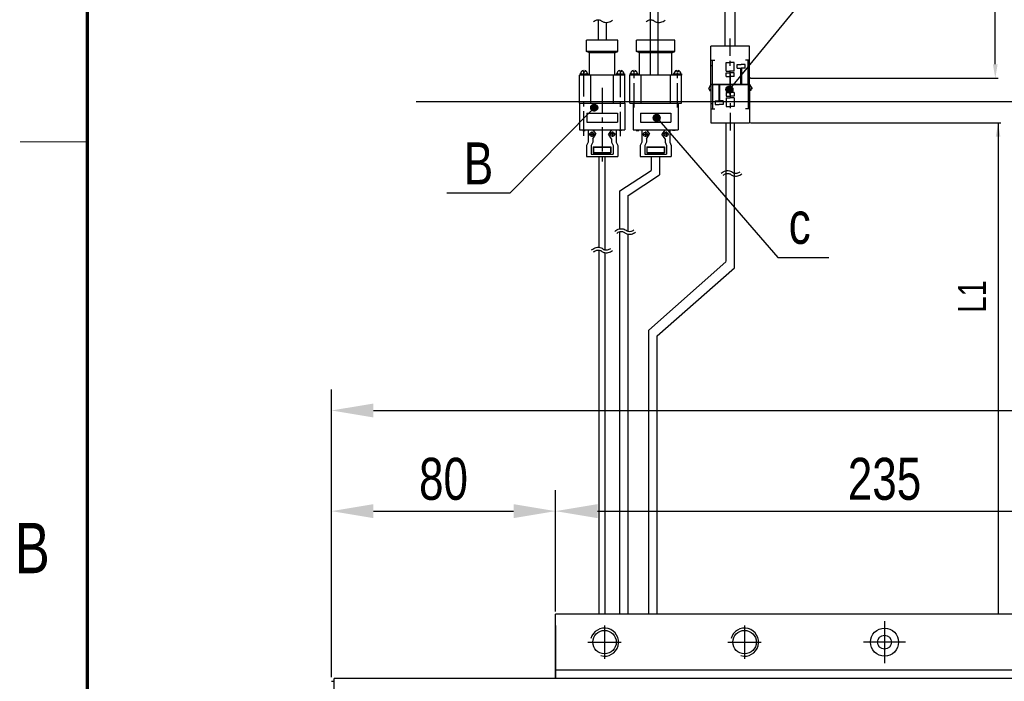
# Model space of a CAD drawing. Extents: x 4 to 2311, y -23 to 1597.
# Tile 3 of 20: x 6 to 357, y 957 to 1194. Entities that reach past the tile are written whole.
import ezdxf
from ezdxf.enums import TextEntityAlignment as Align

# ---------------------------------------------------------------- set-up
doc = ezdxf.new("R2010")
doc.units = 0
doc.header["$LTSCALE"] = 7
doc.header["$MEASUREMENT"] = 0
doc.linetypes.add('CENTER', pattern=[2, 1.25, -0.25, 0.25, -0.25])
doc.linetypes.add('CENTER2', pattern=[28.575, 19.05, -3.175, 3.175, -3.175])
doc.layers.get('0').update_dxf_attribs({"linetype": 'CONTINUOUS'})
doc.layers.get('DEFPOINTS').update_dxf_attribs({"linetype": 'CONTINUOUS'})
for name, color, linetype in [('1', 3, 'CENTER'), ('2', 4, 'CONTINUOUS'), ('3', 4, 'CONTINUOUS'), ('C', 1, 'CENTER2'), ('CENTER', 1, 'CENTER'), ('D', 4, 'CONTINUOUS')]:
    doc.layers.add(name, color=color, linetype=linetype)
doc.styles.add('ROMANS', font='ROMANS.shx', dxfattribs={"width": 0.8})
doc.styles.get("Standard").update_dxf_attribs({"font": 'Gulim.ttf', "width": 0.8})
doc.dimstyles.new('ISO-25', dxfattribs={"dimscale": 4, "dimtxt": 2.5, "dimasz": 2.5, "dimexe": 1.25, "dimexo": 0.25, "dimtad": 1, "dimdsep": 46, "dimtxsty": 'ROMANS', "dimcen": 2.5, "dimclrd": 4, "dimclre": 4, "dimadec": 0, "dimazin": 0, "dimtfac": 1, "dimtmove": 0, "dimatfit": 3, "dimfxl": 0, "dimlwd": 9, "dimlwe": 9, "dimarcsym": 0})

# ---------------------------------------------------------------- blocks, each defined once
blk = doc.blocks.new('*D26')
at = {"color": 4, "lineweight": 25}
for p, q in [((197.19, 982.24), (197.19, 1025.55)), ((432.19, 982.74), (432.19, 1025.55)), ((212.19, 1018.05), (417.19, 1018.05))]:
    blk.add_line(p, q, dxfattribs=at)
at = {"color": 4}
for points in [[(212.19, 1020.55), (212.19, 1015.55), (197.19, 1018.05)], [(417.19, 1020.55), (417.19, 1015.55), (432.19, 1018.05)]]:
    blk.add_solid(points, dxfattribs=at)
at = {"layer": 'DEFPOINTS', "color": 0}
for p in [(432.19, 1018.05), (432.19, 981.24), (197.19, 980.74)]:
    blk.add_point(p, dxfattribs=at)
at = {"color": 4, "insert": (314.69, 1029.49), "char_height": 15, "attachment_point": 5}
blk.add_mtext('235', dxfattribs=at)
blk = doc.blocks.new('*D27')
at = {"color": 4, "lineweight": 25}
for p, q in [((117.19, 958.74), (117.19, 1025.55)), ((197.19, 982.74), (197.19, 1025.55)), ((132.19, 1018.05), (182.19, 1018.05))]:
    blk.add_line(p, q, dxfattribs=at)
at = {"color": 4}
for points in [[(132.19, 1020.55), (132.19, 1015.55), (117.19, 1018.05)], [(182.19, 1020.55), (182.19, 1015.55), (197.19, 1018.05)]]:
    blk.add_solid(points, dxfattribs=at)
at = {"layer": 'DEFPOINTS', "color": 0}
for p in [(197.19, 1018.05), (197.19, 981.24), (117.19, 957.24)]:
    blk.add_point(p, dxfattribs=at)
at = {"color": 4, "insert": (157.19, 1029.49), "char_height": 15, "attachment_point": 5}
blk.add_mtext('80', dxfattribs=at)
blk = doc.blocks.new('M10-b')
blk.add_circle((0, 0), 4.19)
at = {"layer": 'C'}
for p, q in [((0, 6), (0, -6)), ((-6, 0), (6, 0))]:
    blk.add_line(p, q, dxfattribs=at)
at = {"layer": 'D'}
blk.add_arc((0, 0), 5, 255, 165, dxfattribs=at)
blk = doc.blocks.new('*D43')
at = {"color": 4, "lineweight": 25}
for p, q in [((117.19, 958.74), (117.19, 1061.51)), ((1717.19, 958.74), (1717.19, 1061.51)), ((132.19, 1054.01), (1702.19, 1054.01))]:
    blk.add_line(p, q, dxfattribs=at)
at = {"color": 4}
for points in [[(132.19, 1056.51), (132.19, 1051.51), (117.19, 1054.01)], [(1702.19, 1056.51), (1702.19, 1051.51), (1717.19, 1054.01)]]:
    blk.add_solid(points, dxfattribs=at)
at = {"layer": 'DEFPOINTS', "color": 0}
for p in [(1717.19, 1054.01), (117.19, 957.24), (1717.19, 957.24)]:
    blk.add_point(p, dxfattribs=at)
at = {"color": 4, "insert": (917.19, 1065.48), "char_height": 15, "attachment_point": 5}
blk.add_mtext('L=STROKE+395', dxfattribs=at)

msp = doc.modelspace()

# ---------------------------------------------------------------- hatches: boundary and pattern name
at = {"layer": '2'}
h = msp.add_hatch(dxfattribs=at)
h.set_pattern_fill('ANSI31', color=256, scale=0.05, style=0)
h.set_pattern_definition([(315, (-1414.0612, 1743.0106), (-0.112253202, -0.112253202), [])])
h.paths.add_polyline_path([(260.56261, 1168.70072, 1), (258.06261, 1168.70072, 1)])
h = msp.add_hatch(dxfattribs=at)
h.set_pattern_fill('ANSI31', color=256, scale=0.05, style=0)
h.set_pattern_definition([(315, (-1462.37586, 1736.49973), (-0.112253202, -0.112253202), [])])
h.paths.add_polyline_path([(212.24795, 1162.18985, 1), (209.74795, 1162.18985, 1)])
h = msp.add_hatch(dxfattribs=at)
h.set_pattern_fill('ANSI31', color=256, scale=0.05, style=0)
h.set_pattern_definition([(315, (-1440.02168, 1732.91623), (-0.112253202, -0.112253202), [])])
h.paths.add_polyline_path([(234.60213, 1158.60635, 1), (232.10213, 1158.60635, 1)])

# ---------------------------------------------------------------- linework, layer by layer
at = {"color": 6}
for p, q in [((354.24551, 1177.72106), (354.24551, 1285.11416)), ((266.83931, 1172.72106), (355.24551, 1172.72106)), ((147.40255, 1164.38874), (462.40913, 1164.38874)), ((266.83931, 1156.81881), (356.24551, 1156.81881)), ((355.24551, 1156.81881), (355.24551, 981.236))]:
    msp.add_line(p, q, dxfattribs=at)
for p, q in [((257.83931, 1184.21881), (257.83931, 1243.2924)), ((261.33931, 1184.21881), (261.33931, 1242.41629)), ((231.09956, 1173.78598), (231.09956, 1202.3396)), ((233.84956, 1173.78598), (233.84956, 1202.3396)), ((212.482, 1193.65611), (212.482, 1186.28598)), ((212.482, 1193.65611), (212.482, 1186.28598)), ((215.232, 1192.67432), (215.232, 1186.28598)), ((215.232, 1192.67432), (215.232, 1186.28598)), ((231.09956, 1186.28598), (231.09956, 1193.65366)), ((233.84956, 1186.28598), (233.84956, 1192.68402)), ((219.482, 1186.28598), (208.232, 1186.28598)), ((208.232, 1182.28598), (208.232, 1186.28598)), ((219.482, 1182.28598), (219.482, 1186.28598)), ((226.10429, 1182.28598), (226.10429, 1186.28598)), ((239.85429, 1186.28598), (226.10429, 1186.28598)), ((239.85429, 1182.28598), (239.85429, 1186.28598)), ((219.482, 1182.28598), (208.232, 1182.28598)), ((209.357, 1181.78598), (208.232, 1182.28598)), ((218.357, 1181.78598), (209.357, 1181.78598)), ((209.357, 1173.78598), (209.357, 1181.78598)), ((218.357, 1181.78598), (219.482, 1182.28598)), ((218.357, 1173.78598), (218.357, 1181.78598)), ((227.22929, 1181.78598), (226.10429, 1182.28598)), ((239.85429, 1182.28598), (226.10429, 1182.28598)), ((227.22929, 1173.78598), (227.22929, 1181.78598)), ((238.72929, 1181.78598), (227.22929, 1181.78598)), ((238.72929, 1181.78598), (239.85429, 1182.28598)), ((238.72929, 1173.78598), (238.72929, 1181.78598)), ((266.51431, 1184.21881), (252.66431, 1184.21881)), ((252.66431, 1170.51881), (252.66431, 1184.21881)), ((266.51431, 1170.51881), (266.51431, 1184.21881)), ((252.66431, 1179.23008), (254.09144, 1179.23008)), ((253.2279, 1170.51881), (253.2279, 1179.23008)), ((258.16104, 1178.38609), (259.58931, 1178.38609)), ((258.16104, 1175.26243), (258.16104, 1178.38609)), ((261.01758, 1178.38609), (259.58931, 1178.38609)), ((261.01758, 1175.26243), (261.01758, 1178.38609)), ((266.51431, 1179.23008), (265.08717, 1179.23008)), ((265.95071, 1170.51881), (265.95071, 1179.23008)), ((207.107, 1175.51073), (207.107, 1174.99309)), ((207.107, 1174.99309), (207.607, 1174.99309)), ((207.607, 1175.51073), (207.607, 1174.99309)), ((220.107, 1175.51073), (220.107, 1174.99309)), ((220.107, 1174.99309), (220.607, 1174.99309)), ((220.607, 1175.51073), (220.607, 1174.99309)), ((224.97929, 1175.51073), (224.97929, 1174.99309)), ((224.97929, 1174.99309), (225.47929, 1174.99309)), ((225.47929, 1175.51073), (225.47929, 1174.99309)), ((240.47929, 1175.51073), (240.47929, 1174.99309)), ((240.47929, 1174.99309), (240.97929, 1174.99309)), ((240.97929, 1175.51073), (240.97929, 1174.99309)), ((252.66431, 1177.34089), (253.05191, 1177.34089)), ((258.16104, 1175.26243), (259.58931, 1175.26243)), ((258.16104, 1174.68839), (259.58931, 1174.68839)), ((258.16104, 1173.40322), (258.16104, 1174.68839)), ((261.01758, 1175.26243), (259.58931, 1175.26243)), ((261.01758, 1174.68839), (259.58931, 1174.68839)), ((261.01758, 1173.40322), (261.01758, 1174.68839)), ((262.0786, 1176.37695), (262.0786, 1177.66211)), ((262.0786, 1177.66211), (263.50687, 1177.66211)), ((262.0786, 1176.37695), (263.50687, 1176.37695)), ((263.3973, 1170.51881), (263.3973, 1176.37695)), ((264.93514, 1177.66211), (263.50687, 1177.66211)), ((264.93514, 1176.37695), (263.50687, 1176.37695)), ((263.71211, 1170.51881), (263.71211, 1176.37695)), ((264.93514, 1176.37695), (264.93514, 1177.66211)), ((266.51431, 1177.34089), (266.1267, 1177.34089)), ((205.807, 1163.78598), (205.807, 1173.78598)), ((221.907, 1173.78598), (205.807, 1173.78598)), ((205.857, 1174.28598), (208.857, 1174.28598)), ((205.857, 1174.28598), (205.857, 1173.78598)), ((208.857, 1174.28598), (208.857, 1173.78598)), ((209.857, 1163.78598), (209.857, 1173.78598)), ((217.857, 1163.78598), (217.857, 1173.78598)), ((218.857, 1174.28598), (221.857, 1174.28598)), ((218.857, 1174.28598), (218.857, 1173.78598)), ((221.857, 1174.28598), (221.857, 1173.78598)), ((221.907, 1163.78598), (221.907, 1173.78598)), ((223.72929, 1174.28598), (226.72929, 1174.28598)), ((223.72929, 1174.28598), (223.72929, 1173.78598)), ((223.72929, 1163.78598), (223.72929, 1173.78598)), ((242.22929, 1173.78598), (223.72929, 1173.78598)), ((226.72929, 1174.28598), (226.72929, 1173.78598)), ((227.72929, 1163.78598), (227.72929, 1173.78598)), ((238.22929, 1163.78598), (238.22929, 1173.78598)), ((239.22929, 1174.28598), (242.22929, 1174.28598)), ((239.22929, 1174.28598), (239.22929, 1173.78598)), ((242.22929, 1174.28598), (242.22929, 1173.78598)), ((242.22929, 1163.78598), (242.22929, 1173.78598)), ((258.16104, 1173.40322), (259.58931, 1173.40322)), ((261.01758, 1173.40322), (259.58931, 1173.40322)), ((266.97324, 1172.71393), (266.51431, 1172.71393)), ((252.66431, 1170.51881), (251.80516, 1168.92078)), ((251.80516, 1168.92078), (252.20538, 1168.92078)), ((252.20538, 1168.92078), (252.20538, 1168.32369)), ((252.20538, 1168.32369), (252.66431, 1168.32369)), ((252.66431, 1170.51881), (252.66431, 1156.81881)), ((252.66431, 1170.51881), (266.51431, 1170.51881)), ((266.51431, 1170.51881), (252.66431, 1170.51881)), ((253.2279, 1170.51881), (253.2279, 1161.80754)), ((255.46651, 1170.51881), (255.46651, 1164.66067)), ((255.78131, 1170.51881), (255.78131, 1164.66067)), ((258.16104, 1167.6344), (258.16104, 1166.34923)), ((258.16104, 1167.6344), (259.58931, 1167.6344)), ((261.01758, 1167.6344), (259.58931, 1167.6344)), ((261.01758, 1167.6344), (261.01758, 1166.34923)), ((265.95071, 1170.51881), (265.95071, 1161.80754)), ((266.51431, 1170.51881), (266.51431, 1156.81881)), ((266.51431, 1170.51881), (267.37345, 1168.92078)), ((266.97324, 1168.32369), (266.51431, 1168.32369)), ((267.37345, 1168.92078), (266.97324, 1168.92078)), ((266.97324, 1168.92078), (266.97324, 1168.32369)), ((254.24347, 1164.66067), (254.24347, 1163.37551)), ((254.24347, 1164.66067), (255.67174, 1164.66067)), ((257.10001, 1164.66067), (255.67174, 1164.66067)), ((257.10001, 1164.66067), (257.10001, 1163.37551)), ((258.16104, 1166.34923), (259.58931, 1166.34923)), ((258.16104, 1165.77519), (258.16104, 1162.65153)), ((258.16104, 1165.77519), (259.58931, 1165.77519)), ((261.01758, 1166.34923), (259.58931, 1166.34923)), ((261.01758, 1165.77519), (259.58931, 1165.77519)), ((261.01758, 1165.77519), (261.01758, 1162.65153)), ((205.807, 1163.78598), (205.807, 1154.28598)), ((205.807, 1163.78598), (221.907, 1163.78598)), ((205.857, 1163.78598), (221.857, 1163.78598)), ((221.907, 1163.78598), (221.907, 1154.28598)), ((223.72929, 1163.78598), (242.22929, 1163.78598)), ((224.92929, 1163.78598), (224.92929, 1154.28598)), ((224.92929, 1163.78598), (241.02929, 1163.78598)), ((224.97929, 1163.78598), (240.97929, 1163.78598)), ((241.02929, 1163.78598), (241.02929, 1154.28598)), ((252.66431, 1163.69673), (253.05191, 1163.69673)), ((252.66431, 1161.80754), (254.09144, 1161.80754)), ((254.24347, 1163.37551), (255.67174, 1163.37551)), ((257.10001, 1163.37551), (255.67174, 1163.37551)), ((258.16104, 1162.65153), (259.58931, 1162.65153)), ((261.01758, 1162.65153), (259.58931, 1162.65153)), ((266.51431, 1161.80754), (265.08717, 1161.80754)), ((266.51431, 1163.69673), (266.1267, 1163.69673)), ((208.4252, 1160.22104), (208.4252, 1157.05063)), ((208.4252, 1160.22104), (219.2888, 1160.22104)), ((208.4252, 1157.05063), (219.2888, 1157.05063)), ((219.2888, 1160.22104), (219.2888, 1157.05063)), ((227.5475, 1160.22104), (227.5475, 1157.05063)), ((227.5475, 1160.22104), (238.41109, 1160.22104)), ((227.5475, 1157.05063), (238.41109, 1157.05063)), ((238.41109, 1160.22104), (238.41109, 1157.05063)), ((205.807, 1154.28598), (221.907, 1154.28598)), ((206.91266, 1154.28598), (206.91266, 1154.05609)), ((206.91266, 1154.05609), (207.81683, 1154.05609)), ((207.81683, 1154.28598), (207.81683, 1154.05609)), ((208.857, 1154.28598), (208.857, 1149.88948)), ((210.53078, 1154.28598), (211.64914, 1152.70038)), ((217.18322, 1154.28598), (216.06486, 1152.70038)), ((218.857, 1154.28598), (218.857, 1149.88948)), ((219.8828, 1154.28598), (219.8828, 1154.05609)), ((220.78697, 1154.05609), (219.8828, 1154.05609)), ((220.78697, 1154.28598), (220.78697, 1154.05609)), ((224.92929, 1154.28598), (241.02929, 1154.28598)), ((226.03495, 1154.28598), (226.03495, 1154.05609)), ((226.03495, 1154.05609), (226.93912, 1154.05609)), ((226.93912, 1154.28598), (226.93912, 1154.05609)), ((227.97929, 1154.28598), (227.97929, 1149.88948)), ((229.65308, 1154.28598), (230.77143, 1152.70038)), ((236.30551, 1154.28598), (235.18716, 1152.70038)), ((237.97929, 1154.28598), (237.97929, 1149.88948)), ((239.00509, 1154.28598), (239.00509, 1154.05609)), ((239.90927, 1154.05609), (239.00509, 1154.05609)), ((239.90927, 1154.28598), (239.90927, 1154.05609)), ((252.66431, 1156.81881), (266.51431, 1156.81881)), ((257.83931, 1156.81881), (261.33931, 1156.81881)), ((208.857, 1149.88948), (208.307, 1148.65052)), ((210.53078, 1149.88948), (209.98078, 1148.65052)), ((210.53078, 1151.11478), (211.64914, 1152.70038)), ((210.53078, 1151.11478), (210.53078, 1149.88948)), ((217.18322, 1151.11478), (216.06486, 1152.70038)), ((217.18322, 1151.11478), (217.18322, 1149.88948)), ((217.18322, 1149.88948), (217.73322, 1148.65052)), ((218.857, 1149.88948), (219.407, 1148.65052)), ((227.97929, 1149.88948), (227.42929, 1148.65052)), ((229.65308, 1149.88948), (229.10308, 1148.65052)), ((229.65308, 1151.11478), (230.77143, 1152.70038)), ((229.65308, 1151.11478), (229.65308, 1149.88948)), ((236.30551, 1151.11478), (235.18716, 1152.70038)), ((236.30551, 1151.11478), (236.30551, 1149.88948)), ((236.30551, 1149.88948), (236.85551, 1148.65052)), ((237.97929, 1149.88948), (238.52929, 1148.65052)), ((208.307, 1148.65052), (208.307, 1144.78598)), ((209.98078, 1148.65052), (209.98078, 1145.5911)), ((210.63375, 1148.25024), (216.98025, 1148.25024)), ((210.63375, 1148.25024), (210.63375, 1146.1204)), ((210.73375, 1148.15024), (216.88025, 1148.15024)), ((210.73375, 1148.15024), (210.73375, 1146.2204)), ((216.88025, 1148.15024), (216.88025, 1146.2204)), ((216.98025, 1148.25024), (216.98025, 1146.1204)), ((217.73322, 1148.65052), (217.73322, 1145.5911)), ((219.407, 1148.65052), (219.407, 1144.78598)), ((227.42929, 1148.65052), (227.42929, 1144.78598)), ((229.10308, 1148.65052), (229.10308, 1145.5911)), ((229.75604, 1148.25024), (229.75604, 1146.1204)), ((229.75604, 1148.25024), (236.10255, 1148.25024)), ((229.85604, 1148.15024), (229.85604, 1146.2204)), ((229.85604, 1148.15024), (236.00255, 1148.15024)), ((236.00255, 1148.15024), (236.00255, 1146.2204)), ((236.10255, 1148.25024), (236.10255, 1146.1204)), ((236.85551, 1148.65052), (236.85551, 1145.5911)), ((238.52929, 1148.65052), (238.52929, 1144.78598)), ((208.307, 1144.78598), (219.407, 1144.78598)), ((209.98078, 1145.5911), (217.73322, 1145.5911)), ((210.63375, 1146.1204), (216.98025, 1146.1204)), ((210.73375, 1146.2204), (216.88025, 1146.2204)), ((212.807, 1112.3099), (212.807, 1144.78598)), ((214.907, 1111.43099), (214.907, 1144.78598)), ((227.42929, 1144.78598), (238.52929, 1144.78598)), ((229.10308, 1145.5911), (236.85551, 1145.5911)), ((229.75604, 1146.1204), (236.10255, 1146.1204)), ((229.85604, 1146.2204), (236.00255, 1146.2204)), ((231.31189, 1144.78598), (231.31189, 1139.80612)), ((234.31189, 1144.78598), (234.31189, 1138.18019)), ((220.107, 1132.50547), (231.31189, 1139.80612)), ((223.107, 1130.87954), (234.31189, 1138.18019)), ((220.107, 1118.91503), (220.107, 1132.50547)), ((223.107, 1118.05645), (223.107, 1130.87954)), ((220.107, 981.236), (220.107, 1117.88357)), ((223.107, 981.236), (223.107, 1117.03572)), ((212.807, 981.236), (212.807, 1111.32099)), ((214.907, 981.236), (214.907, 1110.40409)), ((230.49584, 1082.77369), (258.07274, 1107.1917)), ((230.49584, 981.236), (230.49584, 1082.77369)), ((432.194, 981.236), (197.194, 981.236)), ((197.194, 958.236), (197.194, 981.236)), ((197.194, 977.236), (197.194, 958.236)), ((432.194, 961.236), (197.194, 961.236)), ((117.194, 957.236), (118.194, 957.236)), ((118.194, 676.236), (118.194, 958.236)), ((1716.194, 958.236), (118.194, 958.236))]:
    msp.add_line(p, q)
at = {"const_width": 1.2}
msp.add_lwpolyline([(30, 1564), (30, 10)], dxfattribs=at)
for points in [[(233.54584, 981.236), (233.54584, 1080.64591), (261.11431, 1105.0452), (261.11431, 1156.81881)], [(258.08931, 1107.20172), (258.08931, 1156.81881)]]:
    msp.add_lwpolyline(points)
for centre, radius in [((210.15749, 1152.70038), 0.71097), ((217.55651, 1152.70038), 0.71097), ((229.27978, 1152.70038), 0.71097), ((236.67881, 1152.70038), 0.71097), ((314.694, 971.236), 5), ((314.694, 971.236), 2.5)]:
    msp.add_circle(centre, radius)
for centre, start, end in [((207.357, 1174.28598), 101.536959, 180), ((207.357, 1174.28598), 0, 78.463041), ((220.357, 1174.28598), 101.536959, 180), ((220.357, 1174.28598), 0, 78.463041), ((225.22929, 1174.28598), 101.536959, 180), ((225.22929, 1174.28598), 0, 78.463041), ((240.72929, 1174.28598), 101.536959, 180), ((240.72929, 1174.28598), 0, 78.463041)]:
    msp.add_arc(centre, 1.25, start, end)
at = {"color": 6}
for points in [[(353.41217, 1177.72106), (355.07884, 1177.72106), (354.24551, 1172.72106)], [(354.41217, 1151.81881), (356.07884, 1151.81881), (355.24551, 1156.81881)]]:
    msp.add_solid(points, dxfattribs=at)
at = {"layer": '1'}
for p, q in [((207.357, 1152.18382), (207.357, 1176.28598)), ((220.357, 1151.98367), (220.357, 1176.28598)), ((225.22929, 1162.28598), (225.22929, 1176.28598)), ((240.72929, 1162.28598), (240.72929, 1176.28598))]:
    msp.add_line(p, q, dxfattribs=at)
at = {"layer": '2'}
for p, q in [((233.35213, 1158.60635), (276.59954, 1108.64717)), ((276.59954, 1108.64717), (294.74904, 1108.64717))]:
    msp.add_line(p, q, dxfattribs=at)
for points in [[(260.15481, 1169.62441), (295.63128, 1213.06611), (305.02866, 1213.06611), (314.31297, 1213.06611)], [(210.11407, 1161.30597), (180.8886, 1131.69859), (178.05011, 1131.69859), (158.3639, 1131.69859)]]:
    msp.add_lwpolyline(points, dxfattribs=at)
for centre in [(259.31261, 1168.70072), (210.99795, 1162.18985), (233.35213, 1158.60635)]:
    msp.add_circle(centre, 1.25, dxfattribs=at)
at = {"layer": '3', "const_width": 0.3}
msp.add_lwpolyline([(6, 1150), (30, 1150)], dxfattribs=at)
at = {"layer": 'C'}
for p, q in [((314.694, 978.736), (314.694, 963.736)), ((322.194, 971.236), (307.194, 971.236))]:
    msp.add_line(p, q, dxfattribs=at)
at = {"layer": 'CENTER'}
for p, q in [((259.58931, 1166.70621), (259.58931, 1186.98738)), ((259.58931, 1174.33141), (259.58931, 1154.05024)), ((213.857, 1169.26901), (213.857, 1142.56564)), ((210.15749, 1153.72034), (210.15749, 1151.75689)), ((217.55651, 1153.72034), (217.55651, 1151.75689)), ((229.27978, 1153.72034), (229.27978, 1151.75689)), ((236.67881, 1153.72034), (236.67881, 1151.75689)), ((209.11977, 1152.70038), (211.1874, 1152.70038)), ((218.59423, 1152.70038), (216.5266, 1152.70038)), ((228.24206, 1152.70038), (230.30969, 1152.70038)), ((237.71652, 1152.70038), (235.64889, 1152.70038))]:
    msp.add_line(p, q, dxfattribs=at)
at = {"layer": 'D'}
for points in [[(210.78654, 1192.95204, -0.132643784), (211.99105, 1193.60426, -0.147844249), (213.11405, 1193.53564, -0.083814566), (213.50607, 1193.31024, 0.098584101), (214.43991, 1192.80909, 0.126843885), (216.0165, 1192.74022, 0.110188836), (217.53796, 1193.43463, 0.110188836)], [(229.55366, 1192.95204, -0.132643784), (230.75817, 1193.60426, -0.147844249), (231.88117, 1193.53564, -0.083814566), (232.27319, 1193.31024, 0.098584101), (233.20703, 1192.80909, 0.126843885), (234.78362, 1192.74022, 0.110188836), (236.30508, 1193.43463, 0.110188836)], [(256.33543, 1138.77536, -0.132643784), (257.99843, 1139.67586, -0.147844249), (259.69908, 1139.57194, -0.083814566), (260.37971, 1139.18059, 0.098584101), (260.96944, 1138.86412, 0.126843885), (262.04715, 1138.81704, 0.110188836), (263.17246, 1139.33064)], [(257.02437, 1138.05055, -0.132643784), (258.22887, 1138.70277, -0.147844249), (259.35188, 1138.63415, -0.083814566), (259.74389, 1138.40875, 0.098584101), (260.67774, 1137.90761, 0.126843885), (262.25432, 1137.83873, 0.110188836), (263.77578, 1138.53315, 0.110188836)], [(218.36635, 1117.99725, -0.132643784), (220.02936, 1118.89774, -0.147844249), (221.73001, 1118.79383, -0.083814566), (222.41064, 1118.40248, 0.098584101), (223.00037, 1118.086, 0.126843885), (224.07808, 1118.03892, 0.110188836), (225.20339, 1118.55253)], [(219.0553, 1117.27244, -0.132643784), (220.2598, 1117.92466, -0.147844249), (221.38281, 1117.85604, -0.083814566), (221.77482, 1117.63064, 0.098584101), (222.70867, 1117.12949, 0.126843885), (224.28525, 1117.06062, 0.110188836), (225.80671, 1117.75503, 0.110188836)], [(210.0976, 1111.37639, -0.132643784), (211.7606, 1112.27689, -0.147844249), (213.46125, 1112.17297, -0.083814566), (214.14188, 1111.78162, 0.098584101), (214.73161, 1111.46515, 0.126843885), (215.80932, 1111.41807, 0.110188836), (216.93463, 1111.93167)], [(210.78654, 1110.65158, -0.132643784), (211.99105, 1111.3038, -0.147844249), (213.11405, 1111.23518, -0.083814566), (213.50607, 1111.00978, 0.098584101), (214.43991, 1110.50863, 0.126843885), (216.0165, 1110.43976, 0.110188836), (217.53796, 1111.13417, 0.110188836)]]:
    msp.add_lwpolyline(points, format="xyb", dxfattribs=at)

# ---------------------------------------------------------------- block references
for p in [(214.694, 971.236), (264.694, 971.236)]:
    msp.add_blockref('M10-b', p)

# ---------------------------------------------------------------- texts
at = {"color": 6, "insert": (345.98085, 1094.78993), "char_height": 10, "attachment_point": 5, "rotation": 90}
msp.add_mtext('L1', dxfattribs=at)
at = {"layer": '2', "char_height": 15}
for s, insert, attachment_point in [('B', (174.94049, 1134.80415), 9), ('c', (280.47008, 1113.35569), 7)]:
    msp.add_mtext(s, dxfattribs=dict(at, insert=insert, attachment_point=attachment_point))
at = {"layer": '3', "width": 0.8}
msp.add_text('B', height=18, dxfattribs=at).set_placement((10.3062, 1004.8678), align=Align.MIDDLE)

# ---------------------------------------------------------------- dimensions: what is measured, and where the dimension line sits
dim = msp.add_linear_dim(base=(1717.194, 1054.01), p1=(117.194, 957.236), p2=(1717.194, 957.236), text='L=STROKE+395', dimstyle='ISO-25', override={"dimscale": 6, "dimdec": 4, "dimtxsty": 'Standard', "dimclrt": 4, "dimtdec": 4, "dimlwd": 25, "dimlwe": 25})
dim.commit()
dim.dimension.update_dxf_attribs({"geometry": '*D43', "text_midpoint": (917.194, 1065.47971)})
for base, p1, p2, picture, middle in [((197.194, 1018.052), (117.194, 957.236), (197.194, 981.236), '*D27', (157.194, 1029.49175)), ((432.194, 1018.052), (197.194, 980.736), (432.194, 981.236), '*D26', (314.694, 1029.49175))]:
    dim = msp.add_linear_dim(base=base, p1=p1, p2=p2, dimstyle='ISO-25', override={"dimscale": 6, "dimdec": 4, "dimtxsty": 'Standard', "dimclrt": 4, "dimtdec": 4, "dimlwd": 25, "dimlwe": 25})
    dim.commit()
    dim.dimension.update_dxf_attribs({"geometry": picture, "text_midpoint": middle})

doc.saveas('drawing.dxf')
